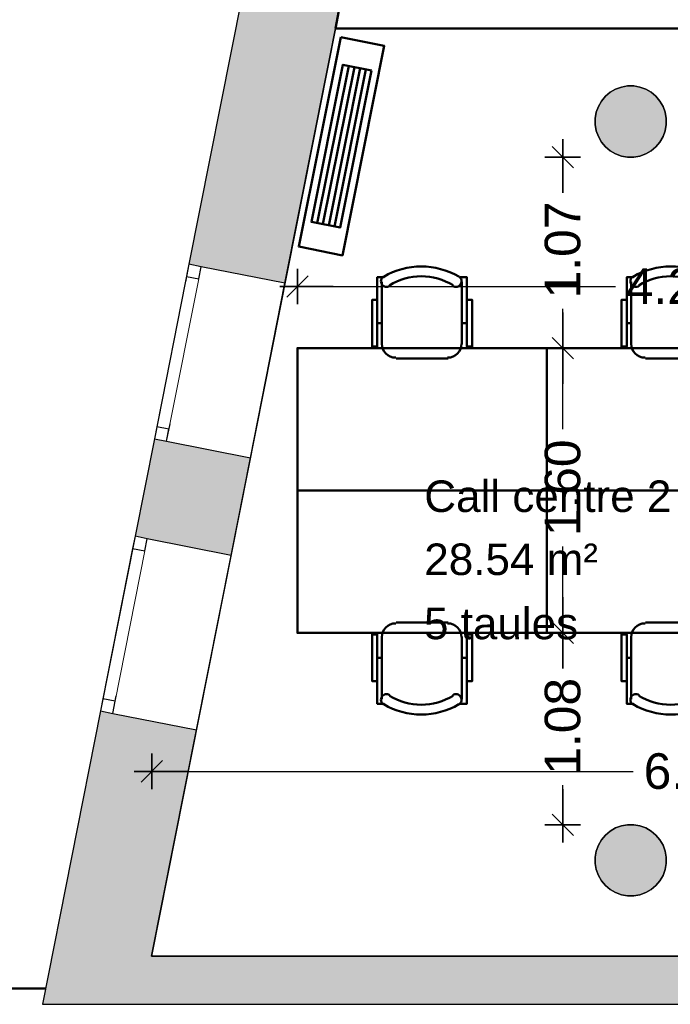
# Model space of a CAD drawing. Header units: metres. Extents: x -1 to 437, y -6 to 28.
# Tile 2 of 28: x 397.55 to 401.21, y 12.84 to 18.37. Entities that reach past the tile are written whole.
import ezdxf

# ---------------------------------------------------------------- set-up
doc = ezdxf.new("R2010")
doc.units = ezdxf.units.M
doc.header["$PDMODE"] = 65
doc.linetypes.add('CONTINUA', pattern=[0])
doc.linetypes.add('PUNKT', pattern=[6.35, 0, -6.35])
for name, color, linetype, lineweight in [('3D P5 MURS', 7, 'CONTINUA', 25), ('3D P5 MURS NOUS', 7, 'CONTINUA', 25), ('3D P5 PILAR', 7, 'CONTINUA', 25), ('INS P5  CLIMATITZACIO ACTUAL', 7, 'CONTINUA', 25), ('P5 COTES', 7, 'CONTINUA', 25), ('P5 ESCALA 2D', 7, 'CONTINUA', 25), ('P5 LOCAL', 7, 'CONTINUA', 25), ('P5 MOBLES', 7, 'CONTINUA', 25), ('P5 SUP.LLIURE', 7, 'CONTINUA', 25), ('P5 TEXT', 7, 'CONTINUA', 25)]:
    doc.layers.add(name, color=color, linetype=linetype, lineweight=lineweight)
doc.styles.add('ARIAL', font='arial.ttf')
doc.dimstyles.new('DIMSTYLE_16', dxfattribs={"dimtxt": 0.2, "dimasz": 0.2, "dimexe": 0, "dimexo": 1e-06, "dimgap": 0.1, "dimtad": 0, "dimrnd": 0.005, "dimzin": 4, "dimdsep": 46, "dimtxsty": 'ARIAL', "dimblk1": 'ALL_ML_STRICH', "dimblk2": 'ALL_ML_STRICH', "dimsah": 1, "dimcen": 0, "dimse1": 1, "dimse2": 1, "dimclrd": 2, "dimclre": 2, "dimclrt": 2, "dimadec": 0, "dimazin": 0, "dimtfac": 1, "dimtdec": 0, "dimtix": 1, "dimtmove": 2, "dimatfit": 3, "dimfxl": 0, "dimtzin": 0, "dimlwd": 0, "dimlwe": 35, "dimarcsym": 0})
doc.dimstyles.new('DIMSTYLE_6', dxfattribs={"dimtxt": 0.2, "dimasz": 0.2, "dimexe": 0, "dimexo": 1e-06, "dimgap": 0.1, "dimtad": 0, "dimrnd": 0.01, "dimzin": 4, "dimdsep": 46, "dimtxsty": 'ARIAL', "dimblk1": 'ALL_ML_STRICH', "dimblk2": 'ALL_ML_STRICH', "dimsah": 1, "dimcen": 0, "dimse1": 1, "dimse2": 1, "dimclrd": 2, "dimclre": 2, "dimclrt": 2, "dimadec": 0, "dimazin": 0, "dimtfac": 1, "dimtdec": 0, "dimtix": 1, "dimtmove": 2, "dimatfit": 3, "dimfxl": 0, "dimtzin": 0, "dimlwd": 0, "dimlwe": 35, "dimarcsym": 0})

# ---------------------------------------------------------------- blocks, each defined once
blk = doc.blocks.new('_CLOSEDFILLED')
at = {"color": 0, "linetype": 'ByBlock', "lineweight": -2}
blk.add_solid([(-1, 0), (0, 0), (-1, 0)], dxfattribs=at)
blk = doc.blocks.new('OBJETO_COMPLEJO_51')
at = {"layer": 'P5 MOBLES', "color": 202, "linetype": 'CONTINUA', "lineweight": 50, "transparency": 33554687}
for p, q in [((401.3624, 14.986), (401.0703, 14.986)), ((400.9899, 14.9056), (400.9899, 14.5542)), ((401.4386, 14.5542), (401.4386, 14.9056)), ((400.9645, 14.7871), (400.9899, 14.7871)), ((401.4682, 14.7871), (401.4386, 14.7871))]:
    blk.add_line(p, q, dxfattribs=at)
blk.add_lwpolyline([(401.917, 15.7268), (400.5158, 15.7268), (400.5158, 14.9268), (401.917, 14.9268), (401.917, 15.7268)], close=True, dxfattribs=at)
for points in [[(400.9893, 14.9022), (400.9908, 14.918), (400.9954, 14.9327), (401.0026, 14.946), (401.0122, 14.9576), (401.0238, 14.9671), (401.0371, 14.9743), (401.0518, 14.9789), (401.0676, 14.9805)], [(401.3597, 14.9805), (401.3755, 14.9789), (401.3902, 14.9743), (401.4035, 14.9671), (401.415, 14.9576), (401.4246, 14.946), (401.4318, 14.9327), (401.4364, 14.918), (401.438, 14.9022)], [(400.9645, 14.6558), (400.9349, 14.6558), (400.9349, 14.9183), (400.9645, 14.9183), (400.9645, 14.5288), (401.0026, 14.5288)], [(401.4682, 14.6558), (401.4979, 14.6558), (401.4979, 14.9183), (401.4682, 14.9183), (401.4682, 14.5288), (401.4259, 14.5288)], [(400.9991, 14.5244), (400.9942, 14.5285), (400.9903, 14.5333), (400.9874, 14.5387), (400.9857, 14.5445), (400.985, 14.5505), (400.9855, 14.5566), (400.9873, 14.5626), (400.9902, 14.5682), (400.9942, 14.5732), (400.999, 14.5771), (401.0044, 14.58), (401.0101, 14.5819), (401.0162, 14.5826), (401.0222, 14.5821), (401.0282, 14.5804), (401.0339, 14.5775)], [(401.3891, 14.5775), (401.3948, 14.5804), (401.4008, 14.5821), (401.4068, 14.5826), (401.4129, 14.5819), (401.4186, 14.58), (401.424, 14.5771), (401.4288, 14.5732), (401.4328, 14.5682), (401.4357, 14.5626), (401.4375, 14.5566), (401.438, 14.5505), (401.4374, 14.5445), (401.4356, 14.5387), (401.4327, 14.5333), (401.4288, 14.5285), (401.4239, 14.5244)]]:
    blk.add_lwpolyline(points, dxfattribs=at)
for centre, radius, start, end in [((401.2116, 14.8638), 0.3405, 238.2351, 301.7419), ((401.2116, 14.885), 0.4167, 239.5542, 300.4262)]:
    blk.add_arc(centre, radius, start, end, dxfattribs=at)
blk = doc.blocks.new('OBJETO_COMPLEJO_53')
at = {"layer": 'P5 MOBLES', "color": 202, "linetype": 'CONTINUA', "lineweight": 50, "transparency": 33554687}
for p, q in [((400.9899, 16.5481), (400.9899, 16.8994)), ((401.4386, 16.8994), (401.4386, 16.5481)), ((400.9645, 16.6666), (400.9899, 16.6666)), ((401.4682, 16.6666), (401.4386, 16.6666)), ((401.3624, 16.4676), (401.0703, 16.4676))]:
    blk.add_line(p, q, dxfattribs=at)
for points in [[(400.9645, 16.7978), (400.9349, 16.7978), (400.9349, 16.5354), (400.9645, 16.5354), (400.9645, 16.9248), (401.0026, 16.9248)], [(400.9991, 16.9292), (400.9942, 16.9251), (400.9903, 16.9203), (400.9874, 16.9149), (400.9857, 16.9091), (400.985, 16.9031), (400.9855, 16.897), (400.9873, 16.8911), (400.9902, 16.8854), (400.9942, 16.8805), (400.999, 16.8765), (401.0044, 16.8736), (401.0101, 16.8718), (401.0162, 16.8711), (401.0222, 16.8716), (401.0282, 16.8732), (401.0339, 16.8761)], [(401.3891, 16.8761), (401.3948, 16.8732), (401.4008, 16.8716), (401.4068, 16.8711), (401.4129, 16.8718), (401.4186, 16.8736), (401.424, 16.8765), (401.4288, 16.8805), (401.4328, 16.8854), (401.4357, 16.8911), (401.4375, 16.897), (401.438, 16.9031), (401.4374, 16.9091), (401.4356, 16.9149), (401.4327, 16.9203), (401.4288, 16.9251), (401.4239, 16.9292)], [(401.4682, 16.7978), (401.4979, 16.7978), (401.4979, 16.5354), (401.4682, 16.5354), (401.4682, 16.9248), (401.4259, 16.9248)], [(400.9893, 16.5515), (400.9908, 16.5357), (400.9954, 16.521), (401.0026, 16.5077), (401.0122, 16.4961), (401.0238, 16.4865), (401.0371, 16.4793), (401.0518, 16.4747), (401.0676, 16.4732)], [(401.3597, 16.4732), (401.3755, 16.4747), (401.3902, 16.4793), (401.4035, 16.4865), (401.415, 16.4961), (401.4246, 16.5077), (401.4318, 16.521), (401.4364, 16.5357), (401.438, 16.5515)]]:
    blk.add_lwpolyline(points, dxfattribs=at)
blk.add_lwpolyline([(401.917, 15.7268), (400.5158, 15.7268), (400.5158, 16.5269), (401.917, 16.5269), (401.917, 15.7268)], close=True, dxfattribs=at)
for centre, radius, start, end in [((401.2116, 16.5687), 0.4167, 59.5738, 120.4458), ((401.2116, 16.5898), 0.3405, 58.2581, 121.7649)]:
    blk.add_arc(centre, radius, start, end, dxfattribs=at)
blk = doc.blocks.new('OBJETO_COMPLEJO_55')
at = {"layer": 'P5 MOBLES', "color": 202, "linetype": 'CONTINUA', "lineweight": 50, "transparency": 33554687}
for p, q in [((399.9612, 14.986), (399.6692, 14.986)), ((399.5887, 14.9056), (399.5887, 14.5542)), ((400.0374, 14.5542), (400.0374, 14.9056)), ((399.5633, 14.7871), (399.5887, 14.7871)), ((400.0671, 14.7871), (400.0374, 14.7871))]:
    blk.add_line(p, q, dxfattribs=at)
blk.add_lwpolyline([(400.5158, 15.7268), (399.1146, 15.7268), (399.1146, 14.9268), (400.5158, 14.9268), (400.5158, 15.7268)], close=True, dxfattribs=at)
for points in [[(399.5881, 14.9022), (399.5897, 14.918), (399.5942, 14.9327), (399.6015, 14.946), (399.611, 14.9576), (399.6226, 14.9671), (399.6359, 14.9743), (399.6506, 14.9789), (399.6664, 14.9805)], [(399.9585, 14.9805), (399.9743, 14.9789), (399.989, 14.9743), (400.0023, 14.9671), (400.0139, 14.9576), (400.0234, 14.946), (400.0306, 14.9327), (400.0352, 14.918), (400.0368, 14.9022)], [(399.5633, 14.6558), (399.5337, 14.6558), (399.5337, 14.9183), (399.5633, 14.9183), (399.5633, 14.5288), (399.6014, 14.5288)], [(400.0671, 14.6558), (400.0967, 14.6558), (400.0967, 14.9183), (400.0671, 14.9183), (400.0671, 14.5288), (400.0247, 14.5288)], [(399.5979, 14.5244), (399.593, 14.5285), (399.5891, 14.5333), (399.5862, 14.5387), (399.5845, 14.5445), (399.5838, 14.5505), (399.5844, 14.5566), (399.5861, 14.5626), (399.589, 14.5682), (399.5931, 14.5732), (399.5978, 14.5771), (399.6032, 14.58), (399.609, 14.5819), (399.615, 14.5826), (399.6211, 14.5821), (399.627, 14.5804), (399.6327, 14.5775)], [(399.9879, 14.5775), (399.9936, 14.5804), (399.9996, 14.5821), (400.0057, 14.5826), (400.0117, 14.5819), (400.0175, 14.58), (400.0228, 14.5771), (400.0276, 14.5732), (400.0316, 14.5682), (400.0346, 14.5626), (400.0363, 14.5566), (400.0368, 14.5505), (400.0362, 14.5445), (400.0344, 14.5387), (400.0316, 14.5333), (400.0277, 14.5285), (400.0227, 14.5244)]]:
    blk.add_lwpolyline(points, dxfattribs=at)
for centre, radius, start, end in [((399.8104, 14.8638), 0.3405, 238.2351, 301.7419), ((399.8104, 14.885), 0.4167, 239.5542, 300.4262)]:
    blk.add_arc(centre, radius, start, end, dxfattribs=at)
blk = doc.blocks.new('OBJETO_COMPLEJO_56')
at = {"layer": 'P5 MOBLES', "color": 202, "linetype": 'CONTINUA', "lineweight": 50, "transparency": 33554687}
for p, q in [((399.5887, 16.5481), (399.5887, 16.8994)), ((400.0374, 16.8994), (400.0374, 16.5481)), ((399.5633, 16.6666), (399.5887, 16.6666)), ((400.0671, 16.6666), (400.0374, 16.6666)), ((399.9612, 16.4676), (399.6692, 16.4676))]:
    blk.add_line(p, q, dxfattribs=at)
for points in [[(399.5633, 16.7978), (399.5337, 16.7978), (399.5337, 16.5354), (399.5633, 16.5354), (399.5633, 16.9248), (399.6014, 16.9248)], [(399.5979, 16.9292), (399.593, 16.9251), (399.5891, 16.9203), (399.5862, 16.9149), (399.5845, 16.9091), (399.5838, 16.9031), (399.5844, 16.897), (399.5861, 16.8911), (399.589, 16.8854), (399.5931, 16.8805), (399.5978, 16.8765), (399.6032, 16.8736), (399.609, 16.8718), (399.615, 16.8711), (399.6211, 16.8716), (399.627, 16.8732), (399.6327, 16.8761)], [(399.9879, 16.8761), (399.9936, 16.8732), (399.9996, 16.8716), (400.0057, 16.8711), (400.0117, 16.8718), (400.0175, 16.8736), (400.0228, 16.8765), (400.0276, 16.8805), (400.0316, 16.8854), (400.0346, 16.8911), (400.0363, 16.897), (400.0368, 16.9031), (400.0362, 16.9091), (400.0344, 16.9149), (400.0316, 16.9203), (400.0277, 16.9251), (400.0227, 16.9292)], [(400.0671, 16.7978), (400.0967, 16.7978), (400.0967, 16.5354), (400.0671, 16.5354), (400.0671, 16.9248), (400.0247, 16.9248)], [(399.5881, 16.5515), (399.5897, 16.5357), (399.5942, 16.521), (399.6015, 16.5077), (399.611, 16.4961), (399.6226, 16.4865), (399.6359, 16.4793), (399.6506, 16.4747), (399.6664, 16.4732)], [(399.9585, 16.4732), (399.9743, 16.4747), (399.989, 16.4793), (400.0023, 16.4865), (400.0139, 16.4961), (400.0234, 16.5077), (400.0306, 16.521), (400.0352, 16.5357), (400.0368, 16.5515)]]:
    blk.add_lwpolyline(points, dxfattribs=at)
blk.add_lwpolyline([(400.5158, 15.7268), (399.1146, 15.7268), (399.1146, 16.5269), (400.5158, 16.5269), (400.5158, 15.7268)], close=True, dxfattribs=at)
for centre, radius, start, end in [((399.8104, 16.5687), 0.4167, 59.5738, 120.4458), ((399.8104, 16.5898), 0.3405, 58.2581, 121.7649)]:
    blk.add_arc(centre, radius, start, end, dxfattribs=at)
blk = doc.blocks.new('ALL_ML_STRICH')
at = {"color": 0, "linetype": 'ByBlock', "lineweight": -2}
for p, q in [((-0.3, -0.3), (0.3, 0.3)), ((0, -0.5), (0, 0.5)), ((-1, 0), (0.5, 0))]:
    blk.add_line(p, q, dxfattribs=at)
blk = doc.blocks.new('*D86')
at = {"layer": 'DEFPOINTS', "color": 2, "linetype": 'CONTINUA', "lineweight": 35, "transparency": 33554687}
for p in [(404.337, 14.2595), (398.297, 14.1493), (398.297, 13.1195)]:
    blk.add_point(p, dxfattribs=at)
at = {"layer": 'P5 COTES', "color": 2, "linetype": 'CONTINUA', "lineweight": -2, "transparency": 33554687}
for p, q in [((398.297, 14.1493), (401.0018, 14.1493)), ((401.6618, 14.1493), (404.337, 14.1493))]:
    blk.add_line(p, q, dxfattribs=at)
at = {"layer": 'P5 COTES', "color": 2, "linetype": 'CONTINUA', "lineweight": 35, "transparency": 33554687, "xscale": 0.2, "yscale": 0.2, "zscale": 0.2, "rotation": 180}
blk.add_blockref('ALL_ML_STRICH', (398.297, 14.1493), dxfattribs=at)
at = {"layer": 'P5 COTES', "color": 2, "linetype": 'CONTINUA', "lineweight": 35, "transparency": 33554687, "xscale": 0.2, "yscale": 0.2, "zscale": 0.2}
blk.add_blockref('ALL_ML_STRICH', (404.337, 14.1493), dxfattribs=at)
at = {"layer": 'P5 COTES', "color": 2, "linetype": 'CONTINUA', "lineweight": 35, "transparency": 33554687, "insert": (401.3318, 14.1493), "char_height": 0.2, "width": 0.8, "attachment_point": 5, "style": 'ARIAL'}
blk.add_mtext('\\A1;{\\A1;{6.04\\H0.132000;\\S^ ;}}', dxfattribs=at)
blk = doc.blocks.new('*D146')
at = {"layer": 'DEFPOINTS', "color": 2, "linetype": 'CONTINUA', "lineweight": 35, "transparency": 33554687}
for p in [(400.8137, 14.9268), (400.6052, 13.8492), (400.9695, 13.8492)]:
    blk.add_point(p, dxfattribs=at)
at = {"layer": 'P5 COTES', "color": 2, "linetype": 'CONTINUA', "lineweight": -2, "transparency": 33554687}
for p, q in [((400.6052, 14.7322), (400.6052, 14.9268)), ((400.6052, 13.8492), (400.6052, 14.0722))]:
    blk.add_line(p, q, dxfattribs=at)
at = {"layer": 'P5 COTES', "color": 2, "linetype": 'CONTINUA', "lineweight": 35, "transparency": 33554687, "xscale": 0.2, "yscale": 0.2, "zscale": 0.2}
for p, rotation in [((400.6052, 14.9268), 90), ((400.6052, 13.8492), 270)]:
    blk.add_blockref('ALL_ML_STRICH', p, dxfattribs=dict(at, rotation=rotation))
at = {"layer": 'P5 COTES', "color": 2, "linetype": 'CONTINUA', "lineweight": 35, "transparency": 33554687, "insert": (400.6052, 14.4022), "char_height": 0.2, "width": 0.8, "attachment_point": 5, "rotation": 90, "style": 'ARIAL'}
blk.add_mtext('\\A1;{\\A1;{1.08\\H0.132000;\\S^ ;}}', dxfattribs=at)
blk = doc.blocks.new('*D147')
at = {"layer": 'DEFPOINTS', "color": 2, "linetype": 'CONTINUA', "lineweight": 35, "transparency": 33554687}
for p in [(400.9431, 16.5269), (400.6052, 14.9268), (400.8137, 14.9268)]:
    blk.add_point(p, dxfattribs=at)
at = {"layer": 'P5 COTES', "color": 2, "linetype": 'CONTINUA', "lineweight": -2, "transparency": 33554687}
for p, q in [((400.6052, 16.0716), (400.6052, 16.5269)), ((400.6052, 14.9268), (400.6052, 15.4116))]:
    blk.add_line(p, q, dxfattribs=at)
at = {"layer": 'P5 COTES', "color": 2, "linetype": 'CONTINUA', "lineweight": 35, "transparency": 33554687, "xscale": 0.2, "yscale": 0.2, "zscale": 0.2}
for p, rotation in [((400.6052, 16.5269), 90), ((400.6052, 14.9268), 270)]:
    blk.add_blockref('ALL_ML_STRICH', p, dxfattribs=dict(at, rotation=rotation))
at = {"layer": 'P5 COTES', "color": 2, "linetype": 'CONTINUA', "lineweight": 35, "transparency": 33554687, "insert": (400.6052, 15.7416), "char_height": 0.2, "width": 0.8, "attachment_point": 5, "rotation": 90, "style": 'ARIAL'}
blk.add_mtext('\\A1;{\\A1;{1.60\\H0.132000;\\S^ ;}}', dxfattribs=at)
blk = doc.blocks.new('*D148')
at = {"layer": 'DEFPOINTS', "color": 2, "linetype": 'CONTINUA', "lineweight": 35, "transparency": 33554687}
for p in [(400.9695, 17.5997), (400.6052, 16.5269), (400.9431, 16.5269)]:
    blk.add_point(p, dxfattribs=at)
at = {"layer": 'P5 COTES', "color": 2, "linetype": 'CONTINUA', "lineweight": -2, "transparency": 33554687}
for p, q in [((400.6052, 17.4078), (400.6052, 17.5997)), ((400.6052, 16.5269), (400.6052, 16.7478))]:
    blk.add_line(p, q, dxfattribs=at)
at = {"layer": 'P5 COTES', "color": 2, "linetype": 'CONTINUA', "lineweight": 35, "transparency": 33554687, "xscale": 0.2, "yscale": 0.2, "zscale": 0.2}
for p, rotation in [((400.6052, 17.5997), 90), ((400.6052, 16.5269), 270)]:
    blk.add_blockref('ALL_ML_STRICH', p, dxfattribs=dict(at, rotation=rotation))
at = {"layer": 'P5 COTES', "color": 2, "linetype": 'CONTINUA', "lineweight": 35, "transparency": 33554687, "insert": (400.6052, 17.0778), "char_height": 0.2, "width": 0.8, "attachment_point": 5, "rotation": 90, "style": 'ARIAL'}
blk.add_mtext('\\A1;{\\A1;{1.07\\H0.132000;\\S^ ;}}', dxfattribs=at)
blk = doc.blocks.new('*D154')
at = {"layer": 'DEFPOINTS', "color": 2, "linetype": 'CONTINUA', "lineweight": 35, "transparency": 33554687}
for p in [(399.1146, 17.2462), (399.1146, 16.8729), (403.3181, 16.5269)]:
    blk.add_point(p, dxfattribs=at)
at = {"layer": 'P5 COTES', "color": 2, "linetype": 'CONTINUA', "lineweight": -2, "transparency": 33554687}
for p, q in [((399.1146, 16.8729), (400.9012, 16.8729)), ((401.5612, 16.8729), (403.3181, 16.8729))]:
    blk.add_line(p, q, dxfattribs=at)
at = {"layer": 'P5 COTES', "color": 2, "linetype": 'CONTINUA', "lineweight": 35, "transparency": 33554687, "xscale": 0.2, "yscale": 0.2, "zscale": 0.2, "rotation": 180}
blk.add_blockref('ALL_ML_STRICH', (399.1146, 16.8729), dxfattribs=at)
at = {"layer": 'P5 COTES', "color": 2, "linetype": 'CONTINUA', "lineweight": 35, "transparency": 33554687, "xscale": 0.2, "yscale": 0.2, "zscale": 0.2}
blk.add_blockref('ALL_ML_STRICH', (403.3181, 16.8729), dxfattribs=at)
at = {"layer": 'P5 COTES', "color": 2, "linetype": 'CONTINUA', "lineweight": 35, "transparency": 33554687, "insert": (401.2312, 16.8729), "char_height": 0.2, "width": 0.8, "attachment_point": 5, "style": 'ARIAL'}
blk.add_mtext('\\A1;{\\A1;{4.20\\H0.132000;\\S^ ;}}', dxfattribs=at)

msp = doc.modelspace()

# ---------------------------------------------------------------- hatches: boundary and pattern name
at = {"layer": '3D P5 MURS', "linetype": 'CONTINUA', "lineweight": 18, "true_color": 0xa0a0a0, "transparency": 33554687}
for points in [[(399.04416, 16.89068), (399.35172, 18.44303), (398.81221, 18.54992), (398.50465, 16.99757)], [(398.20188, 15.46941), (398.74139, 15.36252), (398.84981, 15.90974), (398.3103, 16.01663)], [(398.00753, 14.48848), (397.68105, 12.84061), (398.24173, 12.84061), (398.54704, 14.38159)], [(398.24173, 12.84061), (423.65829, 12.84061), (423.71419, 13.11061), (398.29522, 13.11061)]]:
    msp.add_hatch(color=253, dxfattribs=at).paths.add_polyline_path(points)
at = {"layer": '3D P5 PILAR', "linetype": 'CONTINUA', "lineweight": 18, "transparency": 33554687}
for points in [[(401.00446, 17.99921), (400.96951, 17.99921), (400.93509, 17.99314), (400.90225, 17.98118), (400.87198, 17.96371), (400.8452, 17.94124), (400.82274, 17.91447), (400.80526, 17.8842), (400.79331, 17.85136), (400.78724, 17.81694), (400.78724, 17.78198), (400.79331, 17.74756), (400.80526, 17.71472), (400.82274, 17.68445), (400.8452, 17.65768), (400.87198, 17.63521), (400.90225, 17.61774), (400.93509, 17.60578), (400.96951, 17.59971), (401.00446, 17.59971), (401.03888, 17.60578), (401.07172, 17.61774), (401.10199, 17.63521), (401.12877, 17.65768), (401.15123, 17.68445), (401.16871, 17.71472), (401.18066, 17.74756), (401.18673, 17.78198), (401.18673, 17.81694), (401.18066, 17.85136), (401.16871, 17.8842), (401.15123, 17.91447), (401.12877, 17.94124), (401.10199, 17.96371), (401.07172, 17.98118), (401.03888, 17.99314)], [(401.00446, 13.84921), (400.96951, 13.84921), (400.93509, 13.84314), (400.90225, 13.83118), (400.87198, 13.81371), (400.8452, 13.79124), (400.82274, 13.76447), (400.80526, 13.7342), (400.79331, 13.70136), (400.78724, 13.66694), (400.78724, 13.63198), (400.79331, 13.59756), (400.80526, 13.56472), (400.82274, 13.53445), (400.8452, 13.50768), (400.87198, 13.48521), (400.90225, 13.46774), (400.93509, 13.45578), (400.96951, 13.44971), (401.00446, 13.44971), (401.03888, 13.45578), (401.07172, 13.46774), (401.10199, 13.48521), (401.12877, 13.50768), (401.15123, 13.53445), (401.16871, 13.56472), (401.18066, 13.59756), (401.18673, 13.63198), (401.18673, 13.66694), (401.18066, 13.70136), (401.16871, 13.7342), (401.15123, 13.76447), (401.12877, 13.79124), (401.10199, 13.81371), (401.07172, 13.83118), (401.03888, 13.84314)]]:
    msp.add_hatch(color=9, dxfattribs=at).paths.add_polyline_path(points)

# ---------------------------------------------------------------- linework, layer by layer
at = {"layer": '3D P5 MURS', "color": 7, "linetype": 'CONTINUA', "lineweight": 25, "transparency": 33554687}
for p, q in [((398.81221, 18.54992), (398.50465, 16.99757)), ((399.04416, 16.89068), (399.35172, 18.44303)), ((398.50465, 16.99757), (398.3103, 16.01663)), ((398.57331, 16.98396), (398.50465, 16.99757)), ((399.04416, 16.89068), (398.57331, 16.98396)), ((398.84981, 15.90974), (399.04416, 16.89068)), ((398.3103, 16.01663), (398.20188, 15.46941)), ((398.3103, 16.01663), (398.37897, 16.00303)), ((398.37897, 16.00303), (398.84981, 15.90974)), ((398.74139, 15.36252), (398.84981, 15.90974)), ((398.20188, 15.46941), (398.00753, 14.48848)), ((398.27055, 15.45581), (398.20188, 15.46941)), ((398.74139, 15.36252), (398.27055, 15.45581)), ((398.54704, 14.38159), (398.74139, 15.36252)), ((398.00753, 14.48848), (397.68105, 12.84061)), ((398.00753, 14.48848), (398.0762, 14.47487)), ((398.0762, 14.47487), (398.54704, 14.38159)), ((398.29522, 13.11061), (398.54704, 14.38159)), ((423.71419, 13.11061), (398.29522, 13.11061)), ((397.68105, 12.84061), (398.24173, 12.84061)), ((398.24173, 12.84061), (423.65829, 12.84061))]:
    msp.add_line(p, q, dxfattribs=at)
at = {"layer": '3D P5 MURS', "color": 7, "linetype": 'PUNKT', "lineweight": 25, "transparency": 33554687}
for p, q in [((398.50465, 16.99757), (398.3103, 16.01663)), ((398.37897, 16.00303), (398.57331, 16.98396)), ((398.57331, 16.98396), (398.50465, 16.99757)), ((398.3103, 16.01663), (398.37897, 16.00303)), ((398.20188, 15.46941), (398.00753, 14.48848)), ((398.0762, 14.47487), (398.27055, 15.45581)), ((398.27055, 15.45581), (398.20188, 15.46941)), ((398.00753, 14.48848), (398.0762, 14.47487))]:
    msp.add_line(p, q, dxfattribs=at)
at = {"layer": '3D P5 MURS', "color": 7, "linetype": 'CONTINUA', "lineweight": 25, "transparency": 33554687}
for points in [[(398.50465, 16.99757), (398.49104, 16.9289), (398.55971, 16.9153), (398.57331, 16.98396), (398.50465, 16.99757)], [(398.32391, 16.0853), (398.3103, 16.01663), (398.37897, 16.00303), (398.39257, 16.07169), (398.32391, 16.0853)], [(398.20188, 15.46941), (398.18828, 15.40075), (398.25694, 15.38714), (398.27055, 15.45581), (398.20188, 15.46941)], [(398.02114, 14.55714), (398.00753, 14.48848), (398.0762, 14.47487), (398.0898, 14.54354), (398.02114, 14.55714)]]:
    msp.add_lwpolyline(points, close=True, dxfattribs=at)
at = {"layer": '3D P5 MURS', "color": 40, "linetype": 'CONTINUA', "lineweight": 18, "transparency": 33554687}
for points in [[(398.49104, 16.9289), (398.32391, 16.0853), (398.39257, 16.07169), (398.55971, 16.9153), (398.49104, 16.9289)], [(398.18828, 15.40075), (398.02114, 14.55714), (398.0898, 14.54354), (398.25694, 15.38714), (398.18828, 15.40075)]]:
    msp.add_lwpolyline(points, close=True, dxfattribs=at)
at = {"layer": '3D P5 MURS NOUS', "color": 4, "linetype": 'CONTINUA', "lineweight": 50, "transparency": 33554687}
for p, q in [((399.34745, 18.42151), (399.32764, 18.32151)), ((399.32764, 18.32151), (404.33698, 18.32151))]:
    msp.add_line(p, q, dxfattribs=at)
at = {"layer": '3D P5 PILAR', "color": 7, "linetype": 'CONTINUA', "lineweight": 25, "transparency": 33554687}
for p, q in [((400.90225, 17.98118), (400.87198, 17.96371)), ((400.93509, 17.99314), (400.90225, 17.98118)), ((400.96951, 17.99921), (400.93509, 17.99314)), ((401.00446, 17.99921), (400.96951, 17.99921)), ((401.03888, 17.99314), (401.00446, 17.99921)), ((401.07172, 17.98118), (401.03888, 17.99314)), ((401.10199, 17.96371), (401.07172, 17.98118)), ((400.8452, 17.94124), (400.82274, 17.91447)), ((400.87198, 17.96371), (400.8452, 17.94124)), ((401.12877, 17.94124), (401.10199, 17.96371)), ((401.15123, 17.91447), (401.12877, 17.94124)), ((400.80526, 17.8842), (400.79331, 17.85136)), ((400.82274, 17.91447), (400.80526, 17.8842)), ((401.16871, 17.8842), (401.15123, 17.91447)), ((401.18066, 17.85136), (401.16871, 17.8842)), ((400.79331, 17.85136), (400.78724, 17.81694)), ((400.78724, 17.81694), (400.78724, 17.78198)), ((401.18673, 17.81694), (401.18066, 17.85136)), ((401.18673, 17.78198), (401.18673, 17.81694)), ((400.78724, 17.78198), (400.79331, 17.74756)), ((401.18066, 17.74756), (401.18673, 17.78198)), ((400.79331, 17.74756), (400.80526, 17.71472)), ((400.80526, 17.71472), (400.82274, 17.68445)), ((401.15123, 17.68445), (401.16871, 17.71472)), ((401.16871, 17.71472), (401.18066, 17.74756)), ((400.82274, 17.68445), (400.8452, 17.65768)), ((400.8452, 17.65768), (400.87198, 17.63521)), ((401.10199, 17.63521), (401.12877, 17.65768)), ((401.12877, 17.65768), (401.15123, 17.68445)), ((400.87198, 17.63521), (400.90225, 17.61774)), ((400.90225, 17.61774), (400.93509, 17.60578)), ((400.93509, 17.60578), (400.96951, 17.59971)), ((400.96951, 17.59971), (401.00446, 17.59971)), ((401.00446, 17.59971), (401.03888, 17.60578)), ((401.03888, 17.60578), (401.07172, 17.61774)), ((401.07172, 17.61774), (401.10199, 17.63521)), ((400.90225, 13.83118), (400.87198, 13.81371)), ((400.93509, 13.84314), (400.90225, 13.83118)), ((400.96951, 13.84921), (400.93509, 13.84314)), ((401.00446, 13.84921), (400.96951, 13.84921)), ((401.03888, 13.84314), (401.00446, 13.84921)), ((401.07172, 13.83118), (401.03888, 13.84314)), ((401.10199, 13.81371), (401.07172, 13.83118)), ((400.8452, 13.79124), (400.82274, 13.76447)), ((400.87198, 13.81371), (400.8452, 13.79124)), ((401.12877, 13.79124), (401.10199, 13.81371)), ((401.15123, 13.76447), (401.12877, 13.79124)), ((400.80526, 13.7342), (400.79331, 13.70136)), ((400.82274, 13.76447), (400.80526, 13.7342)), ((401.16871, 13.7342), (401.15123, 13.76447)), ((401.18066, 13.70136), (401.16871, 13.7342)), ((400.79331, 13.70136), (400.78724, 13.66694)), ((400.78724, 13.66694), (400.78724, 13.63198)), ((401.18673, 13.66694), (401.18066, 13.70136)), ((401.18673, 13.63198), (401.18673, 13.66694)), ((400.78724, 13.63198), (400.79331, 13.59756)), ((401.18066, 13.59756), (401.18673, 13.63198)), ((400.79331, 13.59756), (400.80526, 13.56472)), ((400.80526, 13.56472), (400.82274, 13.53445)), ((401.15123, 13.53445), (401.16871, 13.56472)), ((401.16871, 13.56472), (401.18066, 13.59756)), ((400.82274, 13.53445), (400.8452, 13.50768)), ((400.8452, 13.50768), (400.87198, 13.48521)), ((401.10199, 13.48521), (401.12877, 13.50768)), ((401.12877, 13.50768), (401.15123, 13.53445)), ((400.87198, 13.48521), (400.90225, 13.46774)), ((400.90225, 13.46774), (400.93509, 13.45578)), ((400.93509, 13.45578), (400.96951, 13.44971)), ((400.96951, 13.44971), (401.00446, 13.44971)), ((401.00446, 13.44971), (401.03888, 13.45578)), ((401.03888, 13.45578), (401.07172, 13.46774)), ((401.07172, 13.46774), (401.10199, 13.48521))]:
    msp.add_line(p, q, dxfattribs=at)
at = {"layer": 'INS P5  CLIMATITZACIO ACTUAL', "color": 4, "linetype": 'CONTINUA', "lineweight": 50, "transparency": 33554687}
for p, q in [((399.40232, 18.11156), (399.22561, 17.22908)), ((399.43452, 18.10512), (399.25781, 17.22263)), ((399.46672, 18.09867), (399.29001, 17.21619)), ((399.49892, 18.09222), (399.32222, 17.20974))]:
    msp.add_line(p, q, dxfattribs=at)
for points in [[(399.35751, 18.27352), (399.12189, 17.09687), (399.36703, 17.04779), (399.60264, 18.22443), (399.35751, 18.27352)], [(399.53113, 18.08577), (399.35442, 17.20329), (399.19341, 17.23553), (399.37011, 18.11801), (399.53113, 18.08577)]]:
    msp.add_lwpolyline(points, close=True, dxfattribs=at)
at = {"layer": 'P5 ESCALA 2D', "color": 202, "lineweight": 50, "transparency": 33554687}
msp.add_line((391.69298, 12.92924), (397.69861, 12.92924), dxfattribs=at)
at = {"layer": 'P5 LOCAL', "color": 7, "linetype": 'CONTINUA', "lineweight": 25, "transparency": 33554687}
for p, q in [((399.32764, 18.32151), (398.29522, 13.11061)), ((404.33698, 18.32151), (399.32764, 18.32151)), ((400.87198, 17.96371), (400.90225, 17.98118)), ((400.90225, 17.98118), (400.93509, 17.99314)), ((400.93509, 17.99314), (400.96951, 17.99921)), ((400.96951, 17.99921), (401.00446, 17.99921)), ((401.00446, 17.99921), (401.03888, 17.99314)), ((401.03888, 17.99314), (401.07172, 17.98118)), ((401.07172, 17.98118), (401.10199, 17.96371)), ((400.82274, 17.91447), (400.8452, 17.94124)), ((400.8452, 17.94124), (400.87198, 17.96371)), ((401.10199, 17.96371), (401.12877, 17.94124)), ((401.12877, 17.94124), (401.15123, 17.91447)), ((400.79331, 17.85136), (400.80526, 17.8842)), ((400.80526, 17.8842), (400.82274, 17.91447)), ((401.15123, 17.91447), (401.16871, 17.8842)), ((401.16871, 17.8842), (401.18066, 17.85136)), ((400.78724, 17.81694), (400.79331, 17.85136)), ((400.78724, 17.78198), (400.78724, 17.81694)), ((401.18066, 17.85136), (401.18673, 17.81694)), ((401.18673, 17.81694), (401.18673, 17.78198)), ((400.79331, 17.74756), (400.78724, 17.78198)), ((401.18673, 17.78198), (401.18066, 17.74756)), ((400.80526, 17.71472), (400.79331, 17.74756)), ((400.82274, 17.68445), (400.80526, 17.71472)), ((401.16871, 17.71472), (401.15123, 17.68445)), ((401.18066, 17.74756), (401.16871, 17.71472)), ((400.8452, 17.65768), (400.82274, 17.68445)), ((400.87198, 17.63521), (400.8452, 17.65768)), ((401.12877, 17.65768), (401.10199, 17.63521)), ((401.15123, 17.68445), (401.12877, 17.65768)), ((400.90225, 17.61774), (400.87198, 17.63521)), ((400.93509, 17.60578), (400.90225, 17.61774)), ((400.96951, 17.59971), (400.93509, 17.60578)), ((401.00446, 17.59971), (400.96951, 17.59971)), ((401.03888, 17.60578), (401.00446, 17.59971)), ((401.07172, 17.61774), (401.03888, 17.60578)), ((401.10199, 17.63521), (401.07172, 17.61774)), ((400.87198, 13.81371), (400.90225, 13.83118)), ((400.90225, 13.83118), (400.93509, 13.84314)), ((400.93509, 13.84314), (400.96951, 13.84921)), ((400.96951, 13.84921), (401.00446, 13.84921)), ((401.00446, 13.84921), (401.03888, 13.84314)), ((401.03888, 13.84314), (401.07172, 13.83118)), ((401.07172, 13.83118), (401.10199, 13.81371)), ((400.82274, 13.76447), (400.8452, 13.79124)), ((400.8452, 13.79124), (400.87198, 13.81371)), ((401.10199, 13.81371), (401.12877, 13.79124)), ((401.12877, 13.79124), (401.15123, 13.76447)), ((400.79331, 13.70136), (400.80526, 13.7342)), ((400.80526, 13.7342), (400.82274, 13.76447)), ((401.15123, 13.76447), (401.16871, 13.7342)), ((401.16871, 13.7342), (401.18066, 13.70136)), ((400.78724, 13.66694), (400.79331, 13.70136)), ((400.78724, 13.63198), (400.78724, 13.66694)), ((401.18066, 13.70136), (401.18673, 13.66694)), ((401.18673, 13.66694), (401.18673, 13.63198)), ((400.79331, 13.59756), (400.78724, 13.63198)), ((401.18673, 13.63198), (401.18066, 13.59756)), ((400.80526, 13.56472), (400.79331, 13.59756)), ((400.82274, 13.53445), (400.80526, 13.56472)), ((401.16871, 13.56472), (401.15123, 13.53445)), ((401.18066, 13.59756), (401.16871, 13.56472)), ((400.8452, 13.50768), (400.82274, 13.53445)), ((400.87198, 13.48521), (400.8452, 13.50768)), ((401.12877, 13.50768), (401.10199, 13.48521)), ((401.15123, 13.53445), (401.12877, 13.50768)), ((400.90225, 13.46774), (400.87198, 13.48521)), ((400.93509, 13.45578), (400.90225, 13.46774)), ((400.96951, 13.44971), (400.93509, 13.45578)), ((401.00446, 13.44971), (400.96951, 13.44971)), ((401.03888, 13.45578), (401.00446, 13.44971)), ((401.07172, 13.46774), (401.03888, 13.45578)), ((401.10199, 13.48521), (401.07172, 13.46774)), ((398.29522, 13.11061), (404.33698, 13.11061))]:
    msp.add_line(p, q, dxfattribs=at)
at = {"layer": 'P5 SUP.LLIURE', "color": 7, "linetype": 'CONTINUA', "lineweight": 25, "transparency": 33554687}
for p, q in [((399.32764, 18.32151), (398.29522, 13.11061)), ((404.33698, 18.32151), (399.32764, 18.32151)), ((400.87198, 17.96371), (400.90225, 17.98118)), ((400.90225, 17.98118), (400.93509, 17.99314)), ((400.93509, 17.99314), (400.96951, 17.99921)), ((400.96951, 17.99921), (401.00446, 17.99921)), ((401.00446, 17.99921), (401.03888, 17.99314)), ((401.03888, 17.99314), (401.07172, 17.98118)), ((401.07172, 17.98118), (401.10199, 17.96371)), ((400.82274, 17.91447), (400.8452, 17.94124)), ((400.8452, 17.94124), (400.87198, 17.96371)), ((401.10199, 17.96371), (401.12877, 17.94124)), ((401.12877, 17.94124), (401.15123, 17.91447)), ((400.79331, 17.85136), (400.80526, 17.8842)), ((400.80526, 17.8842), (400.82274, 17.91447)), ((401.15123, 17.91447), (401.16871, 17.8842)), ((401.16871, 17.8842), (401.18066, 17.85136)), ((400.78724, 17.81694), (400.79331, 17.85136)), ((400.78724, 17.78198), (400.78724, 17.81694)), ((401.18066, 17.85136), (401.18673, 17.81694)), ((401.18673, 17.81694), (401.18673, 17.78198)), ((400.79331, 17.74756), (400.78724, 17.78198)), ((401.18673, 17.78198), (401.18066, 17.74756)), ((400.80526, 17.71472), (400.79331, 17.74756)), ((400.82274, 17.68445), (400.80526, 17.71472)), ((401.16871, 17.71472), (401.15123, 17.68445)), ((401.18066, 17.74756), (401.16871, 17.71472)), ((400.8452, 17.65768), (400.82274, 17.68445)), ((400.87198, 17.63521), (400.8452, 17.65768)), ((401.12877, 17.65768), (401.10199, 17.63521)), ((401.15123, 17.68445), (401.12877, 17.65768)), ((400.90225, 17.61774), (400.87198, 17.63521)), ((400.93509, 17.60578), (400.90225, 17.61774)), ((400.96951, 17.59971), (400.93509, 17.60578)), ((401.00446, 17.59971), (400.96951, 17.59971)), ((401.03888, 17.60578), (401.00446, 17.59971)), ((401.07172, 17.61774), (401.03888, 17.60578)), ((401.10199, 17.63521), (401.07172, 17.61774)), ((399.71629, 16.9746), (399.74734, 16.98057)), ((399.74734, 16.98057), (399.77875, 16.98416)), ((399.77875, 16.98416), (399.81034, 16.98537)), ((399.81034, 16.98537), (399.84192, 16.98417)), ((399.84192, 16.98417), (399.87333, 16.98059)), ((399.87333, 16.98059), (399.90438, 16.97463)), ((401.11747, 16.9746), (401.14852, 16.98057)), ((401.14852, 16.98057), (401.17992, 16.98416)), ((401.17992, 16.98416), (401.21151, 16.98537)), ((399.56332, 16.79781), (399.56332, 16.92481)), ((399.56332, 16.92481), (399.59259, 16.92481)), ((399.59088, 16.9234), (399.62711, 16.94288)), ((399.59259, 16.92481), (399.59088, 16.9234)), ((399.62711, 16.94288), (399.65601, 16.9557)), ((399.65601, 16.9557), (399.68579, 16.96629)), ((399.68579, 16.96629), (399.71629, 16.9746)), ((399.90438, 16.97463), (399.93489, 16.96634)), ((399.93489, 16.96634), (399.96467, 16.95576)), ((399.96467, 16.95576), (399.99357, 16.94295)), ((399.99357, 16.94295), (400.02942, 16.92368)), ((400.02942, 16.92368), (400.02806, 16.92481)), ((400.02806, 16.92481), (400.06707, 16.92481)), ((400.06707, 16.92481), (400.06707, 16.79781)), ((400.9645, 16.79781), (400.9645, 16.92481)), ((400.9645, 16.92481), (400.99377, 16.92481)), ((400.99206, 16.9234), (401.02829, 16.94288)), ((400.99377, 16.92481), (400.99206, 16.9234)), ((401.02829, 16.94288), (401.05719, 16.9557)), ((401.05719, 16.9557), (401.08697, 16.96629)), ((401.08697, 16.96629), (401.11747, 16.9746)), ((399.53369, 16.79781), (399.56332, 16.79781)), ((399.53369, 16.52689), (399.53369, 16.79781)), ((400.06707, 16.79781), (400.0967, 16.79781)), ((400.0967, 16.79781), (400.0967, 16.52689)), ((400.93487, 16.52689), (400.93487, 16.79781)), ((400.93487, 16.79781), (400.9645, 16.79781)), ((399.11461, 14.92675), (399.11461, 16.52689)), ((399.11461, 16.52689), (399.53369, 16.52689)), ((400.0967, 16.52689), (400.93487, 16.52689)), ((399.53369, 14.92675), (399.11461, 14.92675)), ((399.53369, 14.65583), (399.53369, 14.92675)), ((400.93487, 14.92675), (400.0967, 14.92675)), ((400.0967, 14.92675), (400.0967, 14.65583)), ((400.93487, 14.65583), (400.93487, 14.92675)), ((399.56332, 14.65583), (399.53369, 14.65583)), ((399.56332, 14.52884), (399.56332, 14.65583)), ((400.0967, 14.65583), (400.06707, 14.65583)), ((400.06707, 14.65583), (400.06707, 14.52884)), ((400.9645, 14.65583), (400.93487, 14.65583)), ((400.9645, 14.52884), (400.9645, 14.65583)), ((399.59259, 14.52884), (399.56332, 14.52884)), ((399.62711, 14.51076), (399.59088, 14.53025)), ((399.59088, 14.53025), (399.59259, 14.52884)), ((399.65601, 14.49794), (399.62711, 14.51076)), ((399.68579, 14.48735), (399.65601, 14.49794)), ((399.96467, 14.49789), (399.93489, 14.48731)), ((399.99357, 14.5107), (399.96467, 14.49789)), ((400.02942, 14.52996), (399.99357, 14.5107)), ((400.02806, 14.52884), (400.02942, 14.52996)), ((400.06707, 14.52884), (400.02806, 14.52884)), ((400.99377, 14.52884), (400.9645, 14.52884)), ((401.02829, 14.51076), (400.99206, 14.53025)), ((400.99206, 14.53025), (400.99377, 14.52884)), ((401.05719, 14.49794), (401.02829, 14.51076)), ((401.08697, 14.48735), (401.05719, 14.49794)), ((399.71629, 14.47905), (399.68579, 14.48735)), ((399.74734, 14.47308), (399.71629, 14.47905)), ((399.77875, 14.46948), (399.74734, 14.47308)), ((399.81034, 14.46828), (399.77875, 14.46948)), ((399.84192, 14.46947), (399.81034, 14.46828)), ((399.87333, 14.47306), (399.84192, 14.46947)), ((399.90438, 14.47901), (399.87333, 14.47306)), ((399.93489, 14.48731), (399.90438, 14.47901)), ((401.11747, 14.47905), (401.08697, 14.48735)), ((401.14852, 14.47308), (401.11747, 14.47905)), ((401.17992, 14.46948), (401.14852, 14.47308)), ((401.21151, 14.46828), (401.17992, 14.46948)), ((400.87198, 13.81371), (400.90225, 13.83118)), ((400.90225, 13.83118), (400.93509, 13.84314)), ((400.93509, 13.84314), (400.96951, 13.84921)), ((400.96951, 13.84921), (401.00446, 13.84921)), ((401.00446, 13.84921), (401.03888, 13.84314)), ((401.03888, 13.84314), (401.07172, 13.83118)), ((401.07172, 13.83118), (401.10199, 13.81371)), ((400.82274, 13.76447), (400.8452, 13.79124)), ((400.8452, 13.79124), (400.87198, 13.81371)), ((401.10199, 13.81371), (401.12877, 13.79124)), ((401.12877, 13.79124), (401.15123, 13.76447)), ((400.79331, 13.70136), (400.80526, 13.7342)), ((400.80526, 13.7342), (400.82274, 13.76447)), ((401.15123, 13.76447), (401.16871, 13.7342)), ((401.16871, 13.7342), (401.18066, 13.70136)), ((400.78724, 13.66694), (400.79331, 13.70136)), ((400.78724, 13.63198), (400.78724, 13.66694)), ((401.18066, 13.70136), (401.18673, 13.66694)), ((401.18673, 13.66694), (401.18673, 13.63198)), ((400.79331, 13.59756), (400.78724, 13.63198)), ((401.18673, 13.63198), (401.18066, 13.59756)), ((400.80526, 13.56472), (400.79331, 13.59756)), ((400.82274, 13.53445), (400.80526, 13.56472)), ((401.16871, 13.56472), (401.15123, 13.53445)), ((401.18066, 13.59756), (401.16871, 13.56472)), ((400.8452, 13.50768), (400.82274, 13.53445)), ((400.87198, 13.48521), (400.8452, 13.50768)), ((401.12877, 13.50768), (401.10199, 13.48521)), ((401.15123, 13.53445), (401.12877, 13.50768)), ((400.90225, 13.46774), (400.87198, 13.48521)), ((400.93509, 13.45578), (400.90225, 13.46774)), ((400.96951, 13.44971), (400.93509, 13.45578)), ((401.00446, 13.44971), (400.96951, 13.44971)), ((401.03888, 13.45578), (401.00446, 13.44971)), ((401.07172, 13.46774), (401.03888, 13.45578)), ((401.10199, 13.48521), (401.07172, 13.46774)), ((398.29522, 13.11061), (404.33698, 13.11061))]:
    msp.add_line(p, q, dxfattribs=at)

# ---------------------------------------------------------------- block references
at = {"layer": '3D P5 PILAR', "color": 7, "linetype": 'CONTINUA', "lineweight": 25, "transparency": 33554687, "xscale": 0.0002666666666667, "yscale": 0.0002666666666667, "zscale": 0.0002666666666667}
for p in [(400.98698, 17.79946), (400.98698, 13.64946)]:
    msp.add_blockref('_CLOSEDFILLED', p, dxfattribs=at)
at = {"layer": 'P5 MOBLES', "color": 202, "linetype": 'CONTINUA', "lineweight": 50, "transparency": 33554687}
for name in ['OBJETO_COMPLEJO_56', 'OBJETO_COMPLEJO_53', 'OBJETO_COMPLEJO_55', 'OBJETO_COMPLEJO_51']:
    msp.add_blockref(name, (0, 0), dxfattribs=at)

# ---------------------------------------------------------------- texts
at = {"layer": 'P5 LOCAL', "color": 7, "linetype": 'CONTINUA', "lineweight": 25, "transparency": 33554687, "char_height": 0.1770789, "attachment_point": 7, "style": 'ARIAL'}
for s, insert, width in [('\\W1.00;Call centre 2', (399.82712, 15.6036), 1.484803), ('\\W1.00;28.54 m²', (399.82712, 15.24944), 1.0684618)]:
    msp.add_mtext(s, dxfattribs=dict(at, insert=insert, width=width))
at = {"layer": 'P5 TEXT', "color": 7, "linetype": 'CONTINUA', "lineweight": 25, "transparency": 33554687, "insert": (399.82533, 14.88891), "char_height": 0.1770789, "width": 0.9593352, "attachment_point": 7, "style": 'ARIAL'}
msp.add_mtext('\\W1.00;5 taules', dxfattribs=at)

# ---------------------------------------------------------------- dimensions: what is measured, and where the dimension line sits
at = {"layer": 'P5 COTES', "color": 2, "linetype": 'CONTINUA', "lineweight": 35, "transparency": 33554687}
for base, p1, p2, picture, middle in [((400.60518, 17.59971), (400.9431, 16.52689), (400.96951, 17.59971), '*D148', (400.60518, 17.07775)), ((400.60518, 16.52689), (400.81369, 14.92675), (400.9431, 16.52689), '*D147', (400.60518, 15.74161)), ((400.60518, 14.92675), (400.96951, 13.84921), (400.81369, 14.92675), '*D146', (400.60518, 14.40222))]:
    dim = msp.add_linear_dim(base=base, p1=p1, p2=p2, angle=90, dimstyle='DIMSTYLE_16', override={"dimpost": '<>', "dimclrd": 2, "dimclre": 2, "dimclrt": 2, "dimlwd": 0, "dimlwe": 35}, dxfattribs=at)
    dim.commit()
    dim.dimension.update_dxf_attribs({"geometry": picture, "text_midpoint": middle, "dimtype": 160})
for base, p1, p2, dimstyle, picture, middle in [((403.31814, 16.87287), (399.11461, 17.24624), (403.31814, 16.52689), 'DIMSTYLE_16', '*D154', (401.23116, 16.87287)), ((404.33698, 14.14935), (398.29698, 13.11946), (404.33698, 14.25946), 'DIMSTYLE_6', '*D86', (401.33184, 14.14935))]:
    dim = msp.add_linear_dim(base=base, p1=p1, p2=p2, dimstyle=dimstyle, override={"dimpost": '<>', "dimclrd": 2, "dimclre": 2, "dimclrt": 2, "dimlwd": 0, "dimlwe": 35}, dxfattribs=at)
    dim.commit()
    dim.dimension.update_dxf_attribs({"geometry": picture, "text_midpoint": middle, "dimtype": 160})

doc.saveas('drawing.dxf')
